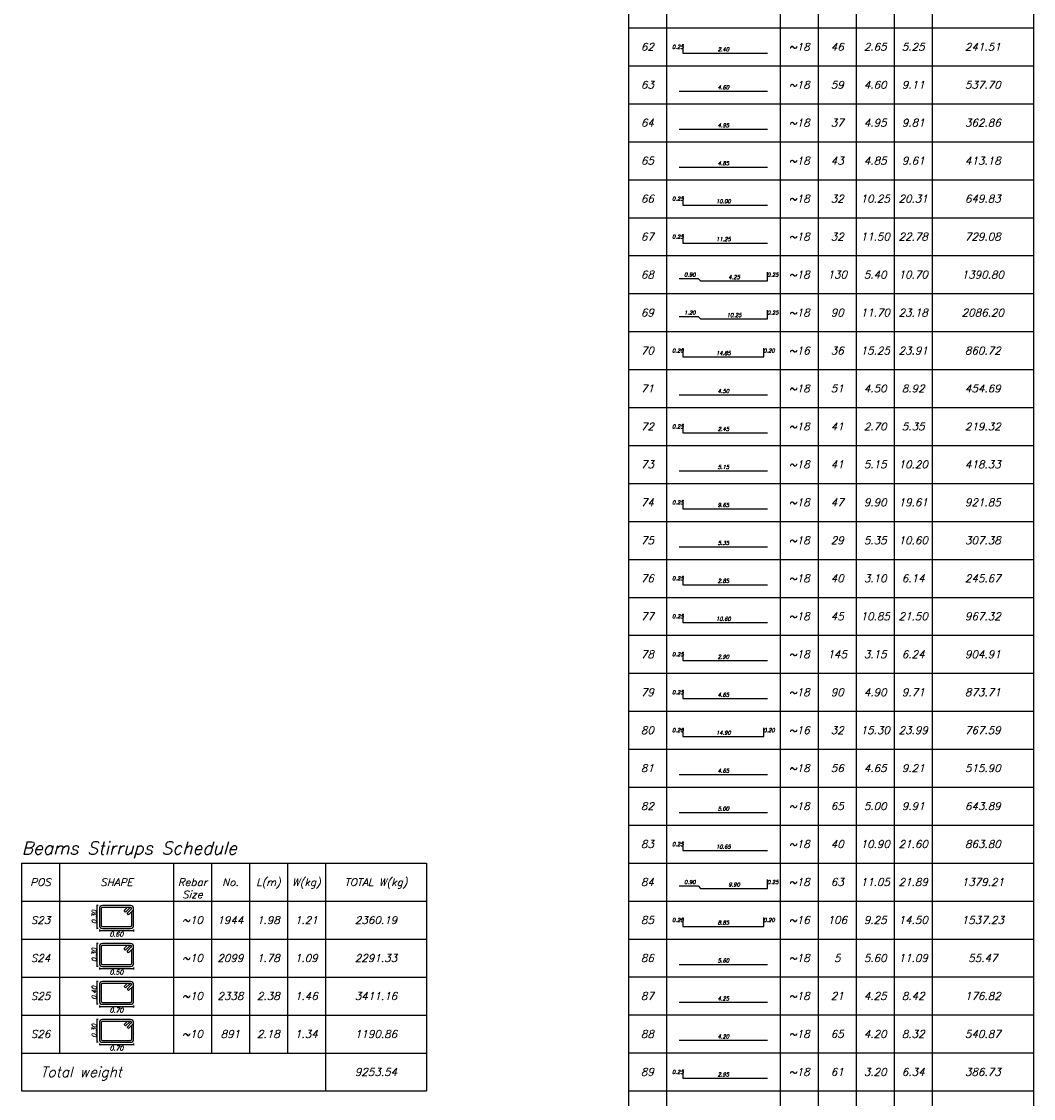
# Model space of a CAD drawing. Header units: inches. Extents: x 826 to 1034, y 702 to 834.
# Tile 83 of 93: x 1001 to 1010, y 783 to 792. Entities that reach past the tile are written whole.
import ezdxf
from ezdxf.enums import TextEntityAlignment as Align

# ---------------------------------------------------------------- set-up
doc = ezdxf.new("R2010")
doc.units = ezdxf.units.IN
doc.header["$MEASUREMENT"] = 0
doc.layers.add('SAZE_DRAWINGS', color=7, linetype='Continuous')
doc.styles.add('SAZE_STYLE', font='romansp.shx', dxfattribs={"oblique": 15})
doc.styles.add('SAZE_STYLE1', font='romant.shx', dxfattribs={"oblique": 15})

# ---------------------------------------------------------------- blocks, each defined once
blk = doc.blocks.new('SAZE-REC-TIE135')
at = {"layer": 'SAZE_DRAWINGS', "color": 2}
for p, q in [((-0.08, 0.55), (-0.13, 0.55)), ((-0.105, -0.05), (-0.105, 0.55)), ((-0.08, -0.05), (-0.13, -0.05)), ((-0.05, -0.08), (-0.05, -0.13)), ((-0.05, -0.105), (0.85, -0.105)), ((0.85, -0.08), (0.85, -0.13))]:
    blk.add_line(p, q, dxfattribs=at)
at = {"layer": 'SAZE_DRAWINGS', "color": 5}
blk.add_lwpolyline([(0.03, -0.05), (0.77, -0.05, 0.414214), (0.85, 0.03), (0.85, 0.47, 0.414214), (0.77, 0.55), (0.03, 0.55, 0.414214), (-0.05, 0.47), (-0.05, 0.03, 0.414214)], format="xyb", close=True, dxfattribs=at)
blk.add_lwpolyline([(0.8, 0.47, 0.414214), (0.77, 0.5), (0.03, 0.5, 0.414214), (0, 0.47), (0, 0.03, 0.414214), (0.03, 0), (0.77, 0, 0.414214), (0.8, 0.03), (0.8, 0.39)], format="xyb", dxfattribs=at)
for points in [[(0.75, 0.49), (0.64, 0.38), (0.6, 0.42), (0.68, 0.5)], [(0.85, 0.44), (0.72, 0.31), (0.68, 0.35), (0.79, 0.46)]]:
    blk.add_lwpolyline(points, dxfattribs=at)
blk.add_arc((0.77, 0.475), 0.025, 306.8699, 143.1301, dxfattribs=at)
at = {"layer": 'SAZE_DRAWINGS', "color": 3, "style": 'SAZE_STYLE', "oblique": 15}
blk.add_attdef('B', text='', height=0.12, rotation=90, dxfattribs=at).set_placement((-0.125, 0.25), align=Align.CENTER)
blk.add_attdef('A', text='', height=0.12, dxfattribs=at).set_placement((0.4, -0.205), align=Align.MIDDLE)

msp = doc.modelspace()

# ---------------------------------------------------------------- linework, layer by layer
at = {"layer": 'SAZE_DRAWINGS', "color": 6}
for points in [[(1006.3387, 792.6124), (1006.3387, 792.292)], [(1009.7563, 792.6124), (1009.7563, 792.292)], [(1006.3387, 792.292), (1006.3387, 791.9716)], [(1009.7563, 792.292), (1009.7563, 791.9716)], [(1006.3387, 791.9716), (1006.3387, 791.6512)], [(1009.7563, 791.9716), (1009.7563, 791.6512)], [(1006.3387, 791.6512), (1006.3387, 791.3308)], [(1009.7563, 791.6512), (1009.7563, 791.3308)], [(1006.3387, 791.3308), (1006.3387, 791.0104)], [(1009.7563, 791.3308), (1009.7563, 791.0104)], [(1006.3387, 791.0104), (1006.3387, 790.69)], [(1009.7563, 791.0104), (1009.7563, 790.69)], [(1006.3387, 790.69), (1006.3387, 790.3696)], [(1009.7563, 790.69), (1009.7563, 790.3696)], [(1006.3387, 790.3696), (1006.3387, 790.0492)], [(1009.7563, 790.3696), (1009.7563, 790.0492)], [(1006.3387, 790.0492), (1006.3387, 789.7288)], [(1009.7563, 790.0492), (1009.7563, 789.7288)], [(1006.3387, 789.7288), (1006.3387, 789.4084)], [(1009.7563, 789.7288), (1009.7563, 789.4084)], [(1006.3387, 789.4084), (1006.3387, 789.088)], [(1009.7563, 789.4084), (1009.7563, 789.088)], [(1006.3387, 789.088), (1006.3387, 788.7676)], [(1009.7563, 789.088), (1009.7563, 788.7676)], [(1006.3387, 788.7676), (1006.3387, 788.4472)], [(1009.7563, 788.7676), (1009.7563, 788.4472)], [(1006.3387, 788.4472), (1006.3387, 788.1268)], [(1009.7563, 788.4472), (1009.7563, 788.1268)], [(1006.3387, 788.1268), (1006.3387, 787.8064)], [(1009.7563, 788.1268), (1009.7563, 787.8064)], [(1006.3387, 787.8064), (1006.3387, 787.486)], [(1009.7563, 787.8064), (1009.7563, 787.486)], [(1006.3387, 787.486), (1006.3387, 787.1656)], [(1009.7563, 787.486), (1009.7563, 787.1656)], [(1006.3387, 787.1656), (1006.3387, 786.8452)], [(1009.7563, 787.1656), (1009.7563, 786.8452)], [(1006.3387, 786.8452), (1006.3387, 786.5247)], [(1009.7563, 786.8452), (1009.7563, 786.5247)], [(1006.3387, 786.5247), (1006.3387, 786.2043)], [(1009.7563, 786.5247), (1009.7563, 786.2043)], [(1006.3387, 786.2043), (1006.3387, 785.8839)], [(1009.7563, 786.2043), (1009.7563, 785.8839)], [(1006.3387, 785.8839), (1006.3387, 785.5635)], [(1009.7563, 785.8839), (1009.7563, 785.5635)], [(1006.3387, 785.5635), (1006.3387, 785.2431)], [(1009.7563, 785.5635), (1009.7563, 785.2431)], [(1001.2182, 785.2422), (1004.6359, 785.2422)], [(1001.2182, 785.2422), (1001.2182, 784.9218)], [(1004.6359, 785.2422), (1004.6359, 784.9218)], [(1006.3387, 785.2431), (1006.3387, 784.9227)], [(1009.7563, 785.2431), (1009.7563, 784.9227)], [(1001.2182, 784.9218), (1004.6359, 784.9218)], [(1001.2182, 784.9218), (1001.2182, 784.6014)], [(1004.6359, 784.9218), (1004.6359, 784.6014)], [(1006.3387, 784.9227), (1006.3387, 784.6023)], [(1009.7563, 784.9227), (1009.7563, 784.6023)], [(1001.2182, 784.6014), (1001.2182, 784.281)], [(1004.6359, 784.6014), (1004.6359, 784.281)], [(1006.3387, 784.6023), (1006.3387, 784.2819)], [(1009.7563, 784.6023), (1009.7563, 784.2819)], [(1001.2182, 784.281), (1001.2182, 783.9606)], [(1004.6359, 784.281), (1004.6359, 783.9606)], [(1006.3387, 784.2819), (1006.3387, 783.9615)], [(1009.7563, 784.2819), (1009.7563, 783.9615)], [(1001.2182, 783.9606), (1001.2182, 783.6402)], [(1004.6359, 783.9606), (1004.6359, 783.6402)], [(1006.3387, 783.9615), (1006.3387, 783.6411)], [(1009.7563, 783.9615), (1009.7563, 783.6411)], [(1001.2182, 783.6402), (1001.2182, 783.3198)], [(1004.6359, 783.6402), (1004.6359, 783.3198)], [(1006.3387, 783.6411), (1006.3387, 783.3207)], [(1009.7563, 783.6411), (1009.7563, 783.3207)], [(1001.2182, 783.3198), (1004.6359, 783.3198)], [(1006.3387, 783.3207), (1006.3387, 783.0003)], [(1009.7563, 783.3207), (1009.7563, 783.0003)]]:
    msp.add_lwpolyline(points, dxfattribs=at)
at = {"layer": 'SAZE_DRAWINGS', "color": 2}
for points in [[(1006.6591, 792.6124), (1006.6591, 792.292)], [(1007.6203, 792.6124), (1007.6203, 792.292)], [(1007.9407, 792.6124), (1007.9407, 792.292)], [(1008.2611, 792.6124), (1008.2611, 792.292)], [(1008.5815, 792.6124), (1008.5815, 792.292)], [(1008.9019, 792.6124), (1008.9019, 792.292)], [(1006.6591, 792.292), (1006.6591, 791.9716)], [(1007.6203, 792.292), (1007.6203, 791.9716)], [(1007.9407, 792.292), (1007.9407, 791.9716)], [(1008.2611, 792.292), (1008.2611, 791.9716)], [(1008.5815, 792.292), (1008.5815, 791.9716)], [(1008.9019, 792.292), (1008.9019, 791.9716)], [(1006.6591, 791.9716), (1006.6591, 791.6512)], [(1007.6203, 791.9716), (1007.6203, 791.6512)], [(1007.9407, 791.9716), (1007.9407, 791.6512)], [(1008.2611, 791.9716), (1008.2611, 791.6512)], [(1008.5815, 791.9716), (1008.5815, 791.6512)], [(1008.9019, 791.9716), (1008.9019, 791.6512)], [(1006.6591, 791.6512), (1006.6591, 791.3308)], [(1007.6203, 791.6512), (1007.6203, 791.3308)], [(1007.9407, 791.6512), (1007.9407, 791.3308)], [(1008.2611, 791.6512), (1008.2611, 791.3308)], [(1008.5815, 791.6512), (1008.5815, 791.3308)], [(1008.9019, 791.6512), (1008.9019, 791.3308)], [(1006.6591, 791.3308), (1006.6591, 791.0104)], [(1007.6203, 791.3308), (1007.6203, 791.0104)], [(1007.9407, 791.3308), (1007.9407, 791.0104)], [(1008.2611, 791.3308), (1008.2611, 791.0104)], [(1008.5815, 791.3308), (1008.5815, 791.0104)], [(1008.9019, 791.3308), (1008.9019, 791.0104)], [(1006.6591, 791.0104), (1006.6591, 790.69)], [(1007.6203, 791.0104), (1007.6203, 790.69)], [(1007.9407, 791.0104), (1007.9407, 790.69)], [(1008.2611, 791.0104), (1008.2611, 790.69)], [(1008.5815, 791.0104), (1008.5815, 790.69)], [(1008.9019, 791.0104), (1008.9019, 790.69)], [(1006.6591, 790.69), (1006.6591, 790.3696)], [(1007.6203, 790.69), (1007.6203, 790.3696)], [(1007.9407, 790.69), (1007.9407, 790.3696)], [(1008.2611, 790.69), (1008.2611, 790.3696)], [(1008.5815, 790.69), (1008.5815, 790.3696)], [(1008.9019, 790.69), (1008.9019, 790.3696)], [(1006.6591, 790.3696), (1006.6591, 790.0492)], [(1007.6203, 790.3696), (1007.6203, 790.0492)], [(1007.9407, 790.3696), (1007.9407, 790.0492)], [(1008.2611, 790.3696), (1008.2611, 790.0492)], [(1008.5815, 790.3696), (1008.5815, 790.0492)], [(1008.9019, 790.3696), (1008.9019, 790.0492)], [(1006.6591, 790.0492), (1006.6591, 789.7288)], [(1007.6203, 790.0492), (1007.6203, 789.7288)], [(1007.9407, 790.0492), (1007.9407, 789.7288)], [(1008.2611, 790.0492), (1008.2611, 789.7288)], [(1008.5815, 790.0492), (1008.5815, 789.7288)], [(1008.9019, 790.0492), (1008.9019, 789.7288)], [(1006.6591, 789.7288), (1006.6591, 789.4084)], [(1007.6203, 789.7288), (1007.6203, 789.4084)], [(1007.9407, 789.7288), (1007.9407, 789.4084)], [(1008.2611, 789.7288), (1008.2611, 789.4084)], [(1008.5815, 789.7288), (1008.5815, 789.4084)], [(1008.9019, 789.7288), (1008.9019, 789.4084)], [(1006.6591, 789.4084), (1006.6591, 789.088)], [(1007.6203, 789.4084), (1007.6203, 789.088)], [(1007.9407, 789.4084), (1007.9407, 789.088)], [(1008.2611, 789.4084), (1008.2611, 789.088)], [(1008.5815, 789.4084), (1008.5815, 789.088)], [(1008.9019, 789.4084), (1008.9019, 789.088)], [(1006.6591, 789.088), (1006.6591, 788.7676)], [(1007.6203, 789.088), (1007.6203, 788.7676)], [(1007.9407, 789.088), (1007.9407, 788.7676)], [(1008.2611, 789.088), (1008.2611, 788.7676)], [(1008.5815, 789.088), (1008.5815, 788.7676)], [(1008.9019, 789.088), (1008.9019, 788.7676)], [(1006.6591, 788.7676), (1006.6591, 788.4472)], [(1007.6203, 788.7676), (1007.6203, 788.4472)], [(1007.9407, 788.7676), (1007.9407, 788.4472)], [(1008.2611, 788.7676), (1008.2611, 788.4472)], [(1008.5815, 788.7676), (1008.5815, 788.4472)], [(1008.9019, 788.7676), (1008.9019, 788.4472)], [(1006.6591, 788.4472), (1006.6591, 788.1268)], [(1007.6203, 788.4472), (1007.6203, 788.1268)], [(1007.9407, 788.4472), (1007.9407, 788.1268)], [(1008.2611, 788.4472), (1008.2611, 788.1268)], [(1008.5815, 788.4472), (1008.5815, 788.1268)], [(1008.9019, 788.4472), (1008.9019, 788.1268)], [(1006.6591, 788.1268), (1006.6591, 787.8064)], [(1007.6203, 788.1268), (1007.6203, 787.8064)], [(1007.9407, 788.1268), (1007.9407, 787.8064)], [(1008.2611, 788.1268), (1008.2611, 787.8064)], [(1008.5815, 788.1268), (1008.5815, 787.8064)], [(1008.9019, 788.1268), (1008.9019, 787.8064)], [(1006.6591, 787.8064), (1006.6591, 787.486)], [(1007.6203, 787.8064), (1007.6203, 787.486)], [(1007.9407, 787.8064), (1007.9407, 787.486)], [(1008.2611, 787.8064), (1008.2611, 787.486)], [(1008.5815, 787.8064), (1008.5815, 787.486)], [(1008.9019, 787.8064), (1008.9019, 787.486)], [(1006.6591, 787.486), (1006.6591, 787.1656)], [(1007.6203, 787.486), (1007.6203, 787.1656)], [(1007.9407, 787.486), (1007.9407, 787.1656)], [(1008.2611, 787.486), (1008.2611, 787.1656)], [(1008.5815, 787.486), (1008.5815, 787.1656)], [(1008.9019, 787.486), (1008.9019, 787.1656)], [(1006.6591, 787.1656), (1006.6591, 786.8452)], [(1007.6203, 787.1656), (1007.6203, 786.8452)], [(1007.9407, 787.1656), (1007.9407, 786.8452)], [(1008.2611, 787.1656), (1008.2611, 786.8452)], [(1008.5815, 787.1656), (1008.5815, 786.8452)], [(1008.9019, 787.1656), (1008.9019, 786.8452)], [(1006.6591, 786.8452), (1006.6591, 786.5247)], [(1007.6203, 786.8452), (1007.6203, 786.5247)], [(1007.9407, 786.8452), (1007.9407, 786.5247)], [(1008.2611, 786.8452), (1008.2611, 786.5247)], [(1008.5815, 786.8452), (1008.5815, 786.5247)], [(1008.9019, 786.8452), (1008.9019, 786.5247)], [(1006.6591, 786.5247), (1006.6591, 786.2043)], [(1007.6203, 786.5247), (1007.6203, 786.2043)], [(1007.9407, 786.5247), (1007.9407, 786.2043)], [(1008.2611, 786.5247), (1008.2611, 786.2043)], [(1008.5815, 786.5247), (1008.5815, 786.2043)], [(1008.9019, 786.5247), (1008.9019, 786.2043)], [(1006.6591, 786.2043), (1006.6591, 785.8839)], [(1007.6203, 786.2043), (1007.6203, 785.8839)], [(1007.9407, 786.2043), (1007.9407, 785.8839)], [(1008.2611, 786.2043), (1008.2611, 785.8839)], [(1008.5815, 786.2043), (1008.5815, 785.8839)], [(1008.9019, 786.2043), (1008.9019, 785.8839)], [(1006.6591, 785.8839), (1006.6591, 785.5635)], [(1007.6203, 785.8839), (1007.6203, 785.5635)], [(1007.9407, 785.8839), (1007.9407, 785.5635)], [(1008.2611, 785.8839), (1008.2611, 785.5635)], [(1008.5815, 785.8839), (1008.5815, 785.5635)], [(1008.9019, 785.8839), (1008.9019, 785.5635)], [(1006.6591, 785.5635), (1006.6591, 785.2431)], [(1007.6203, 785.5635), (1007.6203, 785.2431)], [(1007.9407, 785.5635), (1007.9407, 785.2431)], [(1008.2611, 785.5635), (1008.2611, 785.2431)], [(1008.5815, 785.5635), (1008.5815, 785.2431)], [(1008.9019, 785.5635), (1008.9019, 785.2431)], [(1001.5386, 785.2422), (1001.5386, 784.9218)], [(1002.4998, 785.2422), (1002.4998, 784.9218)], [(1002.8202, 785.2422), (1002.8202, 784.9218)], [(1003.1407, 785.2422), (1003.1407, 784.9218)], [(1003.4611, 785.2422), (1003.4611, 784.9218)], [(1003.7815, 785.2422), (1003.7815, 784.9218)], [(1006.6591, 785.2431), (1006.6591, 784.9227)], [(1007.6203, 785.2431), (1007.6203, 784.9227)], [(1007.9407, 785.2431), (1007.9407, 784.9227)], [(1008.2611, 785.2431), (1008.2611, 784.9227)], [(1008.5815, 785.2431), (1008.5815, 784.9227)], [(1008.9019, 785.2431), (1008.9019, 784.9227)], [(1001.5386, 784.9218), (1001.5386, 784.6014)], [(1002.4998, 784.9218), (1002.4998, 784.6014)], [(1002.8202, 784.9218), (1002.8202, 784.6014)], [(1003.1407, 784.9218), (1003.1407, 784.6014)], [(1003.4611, 784.9218), (1003.4611, 784.6014)], [(1003.7815, 784.9218), (1003.7815, 784.6014)], [(1006.6591, 784.9227), (1006.6591, 784.6023)], [(1007.6203, 784.9227), (1007.6203, 784.6023)], [(1007.9407, 784.9227), (1007.9407, 784.6023)], [(1008.2611, 784.9227), (1008.2611, 784.6023)], [(1008.5815, 784.9227), (1008.5815, 784.6023)], [(1008.9019, 784.9227), (1008.9019, 784.6023)], [(1001.5386, 784.6014), (1001.5386, 784.281)], [(1002.4998, 784.6014), (1002.4998, 784.281)], [(1002.8202, 784.6014), (1002.8202, 784.281)], [(1003.1407, 784.6014), (1003.1407, 784.281)], [(1003.4611, 784.6014), (1003.4611, 784.281)], [(1003.7815, 784.6014), (1003.7815, 784.281)], [(1006.6591, 784.6023), (1006.6591, 784.2819)], [(1007.6203, 784.6023), (1007.6203, 784.2819)], [(1007.9407, 784.6023), (1007.9407, 784.2819)], [(1008.2611, 784.6023), (1008.2611, 784.2819)], [(1008.5815, 784.6023), (1008.5815, 784.2819)], [(1008.9019, 784.6023), (1008.9019, 784.2819)], [(1001.5386, 784.281), (1001.5386, 783.9606)], [(1002.4998, 784.281), (1002.4998, 783.9606)], [(1002.8202, 784.281), (1002.8202, 783.9606)], [(1003.1407, 784.281), (1003.1407, 783.9606)], [(1003.4611, 784.281), (1003.4611, 783.9606)], [(1003.7815, 784.281), (1003.7815, 783.9606)], [(1006.6591, 784.2819), (1006.6591, 783.9615)], [(1007.6203, 784.2819), (1007.6203, 783.9615)], [(1007.9407, 784.2819), (1007.9407, 783.9615)], [(1008.2611, 784.2819), (1008.2611, 783.9615)], [(1008.5815, 784.2819), (1008.5815, 783.9615)], [(1008.9019, 784.2819), (1008.9019, 783.9615)], [(1001.5386, 783.9606), (1001.5386, 783.6402)], [(1002.4998, 783.9606), (1002.4998, 783.6402)], [(1002.8202, 783.9606), (1002.8202, 783.6402)], [(1003.1407, 783.9606), (1003.1407, 783.6402)], [(1003.4611, 783.9606), (1003.4611, 783.6402)], [(1003.7815, 783.9606), (1003.7815, 783.6402)], [(1006.6591, 783.9615), (1006.6591, 783.6411)], [(1007.6203, 783.9615), (1007.6203, 783.6411)], [(1007.9407, 783.9615), (1007.9407, 783.6411)], [(1008.2611, 783.9615), (1008.2611, 783.6411)], [(1008.5815, 783.9615), (1008.5815, 783.6411)], [(1008.9019, 783.9615), (1008.9019, 783.6411)], [(1003.7815, 783.6402), (1003.7815, 783.3198)], [(1006.6591, 783.6411), (1006.6591, 783.3207)], [(1007.6203, 783.6411), (1007.6203, 783.3207)], [(1007.9407, 783.6411), (1007.9407, 783.3207)], [(1008.2611, 783.6411), (1008.2611, 783.3207)], [(1008.5815, 783.6411), (1008.5815, 783.3207)], [(1008.9019, 783.6411), (1008.9019, 783.3207)], [(1006.6591, 783.3207), (1006.6591, 783.0003)], [(1007.6203, 783.3207), (1007.6203, 783.0003)], [(1007.9407, 783.3207), (1007.9407, 783.0003)], [(1008.2611, 783.3207), (1008.2611, 783.0003)], [(1008.5815, 783.3207), (1008.5815, 783.0003)], [(1008.9019, 783.3207), (1008.9019, 783.0003)]]:
    msp.add_lwpolyline(points, dxfattribs=at)
at = {"layer": 'SAZE_DRAWINGS', "color": 4}
for points in [[(1006.3387, 792.292), (1009.7563, 792.292)], [(1006.3387, 791.9716), (1009.7563, 791.9716)], [(1006.3387, 791.6512), (1009.7563, 791.6512)], [(1006.3387, 791.3308), (1009.7563, 791.3308)], [(1006.3387, 791.0104), (1009.7563, 791.0104)], [(1006.3387, 790.69), (1009.7563, 790.69)], [(1006.3387, 790.3696), (1009.7563, 790.3696)], [(1006.3387, 790.0492), (1009.7563, 790.0492)], [(1006.3387, 789.7288), (1009.7563, 789.7288)], [(1006.3387, 789.4084), (1009.7563, 789.4084)], [(1006.3387, 789.088), (1009.7563, 789.088)], [(1006.3387, 788.7676), (1009.7563, 788.7676)], [(1006.3387, 788.4472), (1009.7563, 788.4472)], [(1006.3387, 788.1268), (1009.7563, 788.1268)], [(1006.3387, 787.8064), (1009.7563, 787.8064)], [(1006.3387, 787.486), (1009.7563, 787.486)], [(1006.3387, 787.1656), (1009.7563, 787.1656)], [(1006.3387, 786.8452), (1009.7563, 786.8452)], [(1006.3387, 786.5247), (1009.7563, 786.5247)], [(1006.3387, 786.2043), (1009.7563, 786.2043)], [(1006.3387, 785.8839), (1009.7563, 785.8839)], [(1006.3387, 785.5635), (1009.7563, 785.5635)], [(1006.3387, 785.2431), (1009.7563, 785.2431)], [(1006.3387, 784.9227), (1009.7563, 784.9227)], [(1001.2182, 784.6014), (1004.6359, 784.6014)], [(1006.3387, 784.6023), (1009.7563, 784.6023)], [(1001.2182, 784.281), (1004.6359, 784.281)], [(1006.3387, 784.2819), (1009.7563, 784.2819)], [(1001.2182, 783.9606), (1004.6359, 783.9606)], [(1006.3387, 783.9615), (1009.7563, 783.9615)], [(1001.2182, 783.6402), (1004.6359, 783.6402)], [(1006.3387, 783.6411), (1009.7563, 783.6411)], [(1006.3387, 783.3207), (1009.7563, 783.3207)]]:
    msp.add_lwpolyline(points, dxfattribs=at)
at = {"layer": 'SAZE_DRAWINGS', "color": 5}
for points in [[(1006.7979, 792.1532), (1006.7979, 792.0784), (1007.5135, 792.0784)], [(1006.7659, 791.758), (1007.5135, 791.758)], [(1006.7659, 791.4376), (1007.5135, 791.4376)], [(1006.7659, 791.1172), (1007.5135, 791.1172)], [(1006.7979, 790.8716), (1006.7979, 790.7968), (1007.5135, 790.7968)], [(1006.7979, 790.5512), (1006.7979, 790.4764), (1007.5135, 790.4764)], [(1006.7659, 790.1774), (1006.9261, 790.1774), (1006.9474, 790.156), (1007.5135, 790.156), (1007.5135, 790.2308)], [(1006.7659, 789.857), (1006.9261, 789.857), (1006.9474, 789.8356), (1007.5135, 789.8356), (1007.5135, 789.9104)], [(1006.7979, 789.59), (1006.7979, 789.5152), (1007.4814, 789.5152), (1007.4814, 789.59)], [(1006.7659, 789.1948), (1007.5135, 789.1948)], [(1006.7979, 788.9491), (1006.7979, 788.8744), (1007.5135, 788.8744)], [(1006.7659, 788.554), (1007.5135, 788.554)], [(1006.7979, 788.3083), (1006.7979, 788.2336), (1007.5135, 788.2336)], [(1006.7659, 787.9132), (1007.5135, 787.9132)], [(1006.7979, 787.6675), (1006.7979, 787.5928), (1007.5135, 787.5928)], [(1006.7979, 787.3471), (1006.7979, 787.2724), (1007.5135, 787.2724)], [(1006.7979, 787.0267), (1006.7979, 786.952), (1007.5135, 786.952)], [(1006.7979, 786.7063), (1006.7979, 786.6316), (1007.5135, 786.6316)], [(1006.7979, 786.3859), (1006.7979, 786.3111), (1007.4814, 786.3111), (1007.4814, 786.3859)], [(1006.7659, 785.9907), (1007.5135, 785.9907)], [(1006.7659, 785.6703), (1007.5135, 785.6703)], [(1006.7979, 785.4247), (1006.7979, 785.3499), (1007.5135, 785.3499)], [(1006.7659, 785.0509), (1006.9261, 785.0509), (1006.9474, 785.0295), (1007.5135, 785.0295), (1007.5135, 785.1043)], [(1006.7979, 784.7839), (1006.7979, 784.7091), (1007.4814, 784.7091), (1007.4814, 784.7839)], [(1006.7659, 784.3887), (1007.5135, 784.3887)], [(1006.7659, 784.0683), (1007.5135, 784.0683)], [(1006.7659, 783.7479), (1007.5135, 783.7479)], [(1006.7979, 783.5023), (1006.7979, 783.4275), (1007.5135, 783.4275)]]:
    msp.add_lwpolyline(points, dxfattribs=at)

# ---------------------------------------------------------------- block references
at = {"layer": 'SAZE_DRAWINGS', "color": 5, "xscale": 0.320404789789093, "yscale": 0.320404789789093, "zscale": 0.320404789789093}
for p, values in [((1001.8911, 784.7082), {'A': '0.60', 'B': '0.30'}), ((1001.8911, 784.3878), {'A': '0.50', 'B': '0.30'}), ((1001.8911, 784.0674), {'A': '0.70', 'B': '0.40'}), ((1001.8911, 783.747), {'A': '0.70', 'B': '0.30'})]:
    msp.add_blockref('SAZE-REC-TIE135', p, dxfattribs=at).add_auto_attribs(values)

# ---------------------------------------------------------------- texts
at = {"layer": 'SAZE_DRAWINGS', "color": 3, "oblique": 15}
for s, height, style, p in [('62', 0.06408, 'SAZE_STYLE', (1006.4989, 792.1318)), ('0.25', 0.03204, 'SAZE_STYLE', (1006.7552, 792.1318)), ('2.40', 0.03204, 'SAZE_STYLE', (1007.1397, 792.1105)), ('~18', 0.06408, 'SAZE_STYLE', (1007.7805, 792.1318)), ('46', 0.06408, 'SAZE_STYLE', (1008.1009, 792.1318)), ('2.65', 0.06408, 'SAZE_STYLE', (1008.4213, 792.1318)), ('5.25', 0.06408, 'SAZE_STYLE', (1008.7417, 792.1318)), ('241.51', 0.06408, 'SAZE_STYLE', (1009.3291, 792.1318)), ('63', 0.06408, 'SAZE_STYLE', (1006.4989, 791.8114)), ('~18', 0.06408, 'SAZE_STYLE', (1007.7805, 791.8114)), ('59', 0.06408, 'SAZE_STYLE', (1008.1009, 791.8114)), ('4.60', 0.06408, 'SAZE_STYLE', (1008.4213, 791.8114)), ('9.11', 0.06408, 'SAZE_STYLE', (1008.7417, 791.8114)), ('537.70', 0.06408, 'SAZE_STYLE', (1009.3291, 791.8114)), ('4.60', 0.03204, 'SAZE_STYLE', (1007.1397, 791.7901)), ('64', 0.06408, 'SAZE_STYLE', (1006.4989, 791.491)), ('4.95', 0.03204, 'SAZE_STYLE', (1007.1397, 791.4697)), ('~18', 0.06408, 'SAZE_STYLE', (1007.7805, 791.491)), ('37', 0.06408, 'SAZE_STYLE', (1008.1009, 791.491)), ('4.95', 0.06408, 'SAZE_STYLE', (1008.4213, 791.491)), ('9.81', 0.06408, 'SAZE_STYLE', (1008.7417, 791.491)), ('362.86', 0.06408, 'SAZE_STYLE', (1009.3291, 791.491)), ('65', 0.06408, 'SAZE_STYLE', (1006.4989, 791.1706)), ('~18', 0.06408, 'SAZE_STYLE', (1007.7805, 791.1706)), ('43', 0.06408, 'SAZE_STYLE', (1008.1009, 791.1706)), ('4.85', 0.06408, 'SAZE_STYLE', (1008.4213, 791.1706)), ('9.61', 0.06408, 'SAZE_STYLE', (1008.7417, 791.1706)), ('413.18', 0.06408, 'SAZE_STYLE', (1009.3291, 791.1706)), ('4.85', 0.03204, 'SAZE_STYLE', (1007.1397, 791.1493)), ('66', 0.06408, 'SAZE_STYLE', (1006.4989, 790.8502)), ('0.25', 0.03204, 'SAZE_STYLE', (1006.7552, 790.8502)), ('10.00', 0.03204, 'SAZE_STYLE', (1007.1397, 790.8289)), ('~18', 0.06408, 'SAZE_STYLE', (1007.7805, 790.8502)), ('32', 0.06408, 'SAZE_STYLE', (1008.1009, 790.8502)), ('10.25', 0.06408, 'SAZE_STYLE', (1008.4213, 790.8502)), ('20.31', 0.06408, 'SAZE_STYLE', (1008.7417, 790.8502)), ('649.83', 0.06408, 'SAZE_STYLE', (1009.3291, 790.8502)), ('67', 0.06408, 'SAZE_STYLE', (1006.4989, 790.5298)), ('0.25', 0.03204, 'SAZE_STYLE', (1006.7552, 790.5298)), ('~18', 0.06408, 'SAZE_STYLE', (1007.7805, 790.5298)), ('32', 0.06408, 'SAZE_STYLE', (1008.1009, 790.5298)), ('11.50', 0.06408, 'SAZE_STYLE', (1008.4213, 790.5298)), ('22.78', 0.06408, 'SAZE_STYLE', (1008.7417, 790.5298)), ('729.08', 0.06408, 'SAZE_STYLE', (1009.3291, 790.5298)), ('11.25', 0.03204, 'SAZE_STYLE', (1007.1397, 790.5084)), ('68', 0.06408, 'SAZE_STYLE', (1006.4989, 790.2094)), ('0.90', 0.03204, 'SAZE_STYLE', (1006.8566, 790.2094)), ('4.25', 0.03204, 'SAZE_STYLE', (1007.2305, 790.188)), ('0.25', 0.03204, 'SAZE_STYLE', (1007.5562, 790.2094)), ('~18', 0.06408, 'SAZE_STYLE', (1007.7805, 790.2094)), ('130', 0.06408, 'SAZE_STYLE', (1008.1009, 790.2094)), ('5.40', 0.06408, 'SAZE_STYLE', (1008.4213, 790.2094)), ('10.70', 0.06408, 'SAZE_STYLE', (1008.7417, 790.2094)), ('1390.80', 0.06408, 'SAZE_STYLE', (1009.3291, 790.2094)), ('69', 0.06408, 'SAZE_STYLE', (1006.4989, 789.889)), ('1.20', 0.03204, 'SAZE_STYLE', (1006.8566, 789.889)), ('0.25', 0.03204, 'SAZE_STYLE', (1007.5562, 789.889)), ('~18', 0.06408, 'SAZE_STYLE', (1007.7805, 789.889)), ('90', 0.06408, 'SAZE_STYLE', (1008.1009, 789.889)), ('11.70', 0.06408, 'SAZE_STYLE', (1008.4213, 789.889)), ('23.18', 0.06408, 'SAZE_STYLE', (1008.7417, 789.889)), ('2086.20', 0.06408, 'SAZE_STYLE', (1009.3291, 789.889)), ('10.25', 0.03204, 'SAZE_STYLE', (1007.2305, 789.8676)), ('70', 0.06408, 'SAZE_STYLE', (1006.4989, 789.5686)), ('0.20', 0.03204, 'SAZE_STYLE', (1006.7552, 789.5686)), ('14.85', 0.03204, 'SAZE_STYLE', (1007.1397, 789.5472)), ('0.20', 0.03204, 'SAZE_STYLE', (1007.5242, 789.5686)), ('~16', 0.06408, 'SAZE_STYLE', (1007.7805, 789.5686)), ('36', 0.06408, 'SAZE_STYLE', (1008.1009, 789.5686)), ('15.25', 0.06408, 'SAZE_STYLE', (1008.4213, 789.5686)), ('23.91', 0.06408, 'SAZE_STYLE', (1008.7417, 789.5686)), ('860.72', 0.06408, 'SAZE_STYLE', (1009.3291, 789.5686)), ('71', 0.06408, 'SAZE_STYLE', (1006.4989, 789.2482)), ('~18', 0.06408, 'SAZE_STYLE', (1007.7805, 789.2482)), ('51', 0.06408, 'SAZE_STYLE', (1008.1009, 789.2482)), ('4.50', 0.06408, 'SAZE_STYLE', (1008.4213, 789.2482)), ('8.92', 0.06408, 'SAZE_STYLE', (1008.7417, 789.2482)), ('454.69', 0.06408, 'SAZE_STYLE', (1009.3291, 789.2482)), ('4.50', 0.03204, 'SAZE_STYLE', (1007.1397, 789.2268)), ('72', 0.06408, 'SAZE_STYLE', (1006.4989, 788.9278)), ('0.25', 0.03204, 'SAZE_STYLE', (1006.7552, 788.9278)), ('2.45', 0.03204, 'SAZE_STYLE', (1007.1397, 788.9064)), ('~18', 0.06408, 'SAZE_STYLE', (1007.7805, 788.9278)), ('41', 0.06408, 'SAZE_STYLE', (1008.1009, 788.9278)), ('2.70', 0.06408, 'SAZE_STYLE', (1008.4213, 788.9278)), ('5.35', 0.06408, 'SAZE_STYLE', (1008.7417, 788.9278)), ('219.32', 0.06408, 'SAZE_STYLE', (1009.3291, 788.9278)), ('73', 0.06408, 'SAZE_STYLE', (1006.4989, 788.6074)), ('~18', 0.06408, 'SAZE_STYLE', (1007.7805, 788.6074)), ('41', 0.06408, 'SAZE_STYLE', (1008.1009, 788.6074)), ('5.15', 0.06408, 'SAZE_STYLE', (1008.4213, 788.6074)), ('10.20', 0.06408, 'SAZE_STYLE', (1008.7417, 788.6074)), ('418.33', 0.06408, 'SAZE_STYLE', (1009.3291, 788.6074)), ('5.15', 0.03204, 'SAZE_STYLE', (1007.1397, 788.586)), ('74', 0.06408, 'SAZE_STYLE', (1006.4989, 788.287)), ('0.25', 0.03204, 'SAZE_STYLE', (1006.7552, 788.287)), ('9.65', 0.03204, 'SAZE_STYLE', (1007.1397, 788.2656)), ('~18', 0.06408, 'SAZE_STYLE', (1007.7805, 788.287)), ('47', 0.06408, 'SAZE_STYLE', (1008.1009, 788.287)), ('9.90', 0.06408, 'SAZE_STYLE', (1008.4213, 788.287)), ('19.61', 0.06408, 'SAZE_STYLE', (1008.7417, 788.287)), ('921.85', 0.06408, 'SAZE_STYLE', (1009.3291, 788.287)), ('75', 0.06408, 'SAZE_STYLE', (1006.4989, 787.9666)), ('~18', 0.06408, 'SAZE_STYLE', (1007.7805, 787.9666)), ('29', 0.06408, 'SAZE_STYLE', (1008.1009, 787.9666)), ('5.35', 0.06408, 'SAZE_STYLE', (1008.4213, 787.9666)), ('10.60', 0.06408, 'SAZE_STYLE', (1008.7417, 787.9666)), ('307.38', 0.06408, 'SAZE_STYLE', (1009.3291, 787.9666)), ('5.35', 0.03204, 'SAZE_STYLE', (1007.1397, 787.9452)), ('76', 0.06408, 'SAZE_STYLE', (1006.4989, 787.6462)), ('0.25', 0.03204, 'SAZE_STYLE', (1006.7552, 787.6462)), ('2.85', 0.03204, 'SAZE_STYLE', (1007.1397, 787.6248)), ('~18', 0.06408, 'SAZE_STYLE', (1007.7805, 787.6462)), ('40', 0.06408, 'SAZE_STYLE', (1008.1009, 787.6462)), ('3.10', 0.06408, 'SAZE_STYLE', (1008.4213, 787.6462)), ('6.14', 0.06408, 'SAZE_STYLE', (1008.7417, 787.6462)), ('245.67', 0.06408, 'SAZE_STYLE', (1009.3291, 787.6462)), ('77', 0.06408, 'SAZE_STYLE', (1006.4989, 787.3258)), ('~18', 0.06408, 'SAZE_STYLE', (1007.7805, 787.3258)), ('45', 0.06408, 'SAZE_STYLE', (1008.1009, 787.3258)), ('10.85', 0.06408, 'SAZE_STYLE', (1008.4213, 787.3258)), ('21.50', 0.06408, 'SAZE_STYLE', (1008.7417, 787.3258)), ('967.32', 0.06408, 'SAZE_STYLE', (1009.3291, 787.3258)), ('0.25', 0.03204, 'SAZE_STYLE', (1006.7552, 787.3258)), ('10.60', 0.03204, 'SAZE_STYLE', (1007.1397, 787.3044)), ('78', 0.06408, 'SAZE_STYLE', (1006.4989, 787.0054)), ('0.25', 0.03204, 'SAZE_STYLE', (1006.7552, 787.0054)), ('2.90', 0.03204, 'SAZE_STYLE', (1007.1397, 786.984)), ('~18', 0.06408, 'SAZE_STYLE', (1007.7805, 787.0054)), ('145', 0.06408, 'SAZE_STYLE', (1008.1009, 787.0054)), ('3.15', 0.06408, 'SAZE_STYLE', (1008.4213, 787.0054)), ('6.24', 0.06408, 'SAZE_STYLE', (1008.7417, 787.0054)), ('904.91', 0.06408, 'SAZE_STYLE', (1009.3291, 787.0054)), ('79', 0.06408, 'SAZE_STYLE', (1006.4989, 786.685)), ('~18', 0.06408, 'SAZE_STYLE', (1007.7805, 786.685)), ('90', 0.06408, 'SAZE_STYLE', (1008.1009, 786.685)), ('4.90', 0.06408, 'SAZE_STYLE', (1008.4213, 786.685)), ('9.71', 0.06408, 'SAZE_STYLE', (1008.7417, 786.685)), ('873.71', 0.06408, 'SAZE_STYLE', (1009.3291, 786.685)), ('0.25', 0.03204, 'SAZE_STYLE', (1006.7552, 786.685)), ('4.65', 0.03204, 'SAZE_STYLE', (1007.1397, 786.6636)), ('80', 0.06408, 'SAZE_STYLE', (1006.4989, 786.3645)), ('0.20', 0.03204, 'SAZE_STYLE', (1006.7552, 786.3645)), ('14.90', 0.03204, 'SAZE_STYLE', (1007.1397, 786.3432)), ('0.20', 0.03204, 'SAZE_STYLE', (1007.5242, 786.3645)), ('~16', 0.06408, 'SAZE_STYLE', (1007.7805, 786.3645)), ('32', 0.06408, 'SAZE_STYLE', (1008.1009, 786.3645)), ('15.30', 0.06408, 'SAZE_STYLE', (1008.4213, 786.3645)), ('23.99', 0.06408, 'SAZE_STYLE', (1008.7417, 786.3645)), ('767.59', 0.06408, 'SAZE_STYLE', (1009.3291, 786.3645)), ('81', 0.06408, 'SAZE_STYLE', (1006.4989, 786.0441)), ('4.65', 0.03204, 'SAZE_STYLE', (1007.1397, 786.0228)), ('~18', 0.06408, 'SAZE_STYLE', (1007.7805, 786.0441)), ('56', 0.06408, 'SAZE_STYLE', (1008.1009, 786.0441)), ('4.65', 0.06408, 'SAZE_STYLE', (1008.4213, 786.0441)), ('9.21', 0.06408, 'SAZE_STYLE', (1008.7417, 786.0441)), ('515.90', 0.06408, 'SAZE_STYLE', (1009.3291, 786.0441)), ('82', 0.06408, 'SAZE_STYLE', (1006.4989, 785.7237)), ('5.00', 0.03204, 'SAZE_STYLE', (1007.1397, 785.7024)), ('~18', 0.06408, 'SAZE_STYLE', (1007.7805, 785.7237)), ('65', 0.06408, 'SAZE_STYLE', (1008.1009, 785.7237)), ('5.00', 0.06408, 'SAZE_STYLE', (1008.4213, 785.7237)), ('9.91', 0.06408, 'SAZE_STYLE', (1008.7417, 785.7237)), ('643.89', 0.06408, 'SAZE_STYLE', (1009.3291, 785.7237)), ('83', 0.06408, 'SAZE_STYLE', (1006.4989, 785.4033)), ('0.25', 0.03204, 'SAZE_STYLE', (1006.7552, 785.4033)), ('10.65', 0.03204, 'SAZE_STYLE', (1007.1397, 785.382)), ('~18', 0.06408, 'SAZE_STYLE', (1007.7805, 785.4033)), ('40', 0.06408, 'SAZE_STYLE', (1008.1009, 785.4033)), ('10.90', 0.06408, 'SAZE_STYLE', (1008.4213, 785.4033)), ('21.60', 0.06408, 'SAZE_STYLE', (1008.7417, 785.4033)), ('863.80', 0.06408, 'SAZE_STYLE', (1009.3291, 785.4033)), ('POS', 0.06408, 'SAZE_STYLE1', (1001.3784, 785.082)), ('SHAPE', 0.06408, 'SAZE_STYLE1', (1002.0192, 785.082)), ('Rebar', 0.06408, 'SAZE_STYLE1', (1002.66, 785.082)), ('No.', 0.06408, 'SAZE_STYLE1', (1002.9804, 785.082)), ('L(m)', 0.06408, 'SAZE_STYLE1', (1003.3009, 785.082)), ('W(kg)', 0.06408, 'SAZE_STYLE1', (1003.6213, 785.082)), ('TOTAL W(kg)', 0.064081, 'SAZE_STYLE1', (1004.2087, 785.082)), ('84', 0.06408, 'SAZE_STYLE', (1006.4989, 785.0829)), ('0.90', 0.03204, 'SAZE_STYLE', (1006.8566, 785.0829)), ('0.25', 0.03204, 'SAZE_STYLE', (1007.5562, 785.0829)), ('~18', 0.06408, 'SAZE_STYLE', (1007.7805, 785.0829)), ('63', 0.06408, 'SAZE_STYLE', (1008.1009, 785.0829)), ('11.05', 0.06408, 'SAZE_STYLE', (1008.4213, 785.0829)), ('21.89', 0.06408, 'SAZE_STYLE', (1008.7417, 785.0829)), ('1379.21', 0.06408, 'SAZE_STYLE', (1009.3291, 785.0829)), ('Size', 0.06408, 'SAZE_STYLE1', (1002.66, 784.9783)), ('9.90', 0.03204, 'SAZE_STYLE', (1007.2305, 785.0616)), ('S23', 0.06408, 'SAZE_STYLE', (1001.3784, 784.7616)), ('~10', 0.06408, 'SAZE_STYLE', (1002.66, 784.7616)), ('1944', 0.06408, 'SAZE_STYLE', (1002.9804, 784.7616)), ('1.98', 0.06408, 'SAZE_STYLE', (1003.3009, 784.7616)), ('1.21', 0.06408, 'SAZE_STYLE', (1003.6213, 784.7616)), ('2360.19', 0.06408, 'SAZE_STYLE', (1004.2087, 784.7616)), ('85', 0.06408, 'SAZE_STYLE', (1006.4989, 784.7625)), ('0.20', 0.03204, 'SAZE_STYLE', (1006.7552, 784.7625)), ('8.85', 0.03204, 'SAZE_STYLE', (1007.1397, 784.7412)), ('0.20', 0.03204, 'SAZE_STYLE', (1007.5242, 784.7625)), ('~16', 0.06408, 'SAZE_STYLE', (1007.7805, 784.7625)), ('106', 0.06408, 'SAZE_STYLE', (1008.1009, 784.7625)), ('9.25', 0.06408, 'SAZE_STYLE', (1008.4213, 784.7625)), ('14.50', 0.06408, 'SAZE_STYLE', (1008.7417, 784.7625)), ('1537.23', 0.06408, 'SAZE_STYLE', (1009.3291, 784.7625)), ('S24', 0.06408, 'SAZE_STYLE', (1001.3784, 784.4412)), ('~10', 0.06408, 'SAZE_STYLE', (1002.66, 784.4412)), ('2099', 0.06408, 'SAZE_STYLE', (1002.9804, 784.4412)), ('1.78', 0.06408, 'SAZE_STYLE', (1003.3009, 784.4412)), ('1.09', 0.06408, 'SAZE_STYLE', (1003.6213, 784.4412)), ('2291.33', 0.06408, 'SAZE_STYLE', (1004.2087, 784.4412)), ('86', 0.06408, 'SAZE_STYLE', (1006.4989, 784.4421)), ('~18', 0.06408, 'SAZE_STYLE', (1007.7805, 784.4421)), ('5', 0.0641, 'SAZE_STYLE', (1008.1009, 784.4421)), ('5.60', 0.06408, 'SAZE_STYLE', (1008.4213, 784.4421)), ('11.09', 0.06408, 'SAZE_STYLE', (1008.7417, 784.4421)), ('55.47', 0.06408, 'SAZE_STYLE', (1009.3291, 784.4421)), ('5.60', 0.03204, 'SAZE_STYLE', (1007.1397, 784.4208)), ('S25', 0.06408, 'SAZE_STYLE', (1001.3784, 784.1208)), ('~10', 0.06408, 'SAZE_STYLE', (1002.66, 784.1208)), ('2338', 0.06408, 'SAZE_STYLE', (1002.9804, 784.1208)), ('2.38', 0.06408, 'SAZE_STYLE', (1003.3009, 784.1208)), ('1.46', 0.06408, 'SAZE_STYLE', (1003.6213, 784.1208)), ('3411.16', 0.06408, 'SAZE_STYLE', (1004.2087, 784.1208)), ('87', 0.06408, 'SAZE_STYLE', (1006.4989, 784.1217)), ('4.25', 0.03204, 'SAZE_STYLE', (1007.1397, 784.1004)), ('~18', 0.06408, 'SAZE_STYLE', (1007.7805, 784.1217)), ('21', 0.06408, 'SAZE_STYLE', (1008.1009, 784.1217)), ('4.25', 0.06408, 'SAZE_STYLE', (1008.4213, 784.1217)), ('8.42', 0.06408, 'SAZE_STYLE', (1008.7417, 784.1217)), ('176.82', 0.06408, 'SAZE_STYLE', (1009.3291, 784.1217)), ('S26', 0.06408, 'SAZE_STYLE', (1001.3784, 783.8004)), ('~10', 0.06408, 'SAZE_STYLE', (1002.66, 783.8004)), ('891', 0.06408, 'SAZE_STYLE', (1002.9804, 783.8004)), ('2.18', 0.06408, 'SAZE_STYLE', (1003.3009, 783.8004)), ('1.34', 0.06408, 'SAZE_STYLE', (1003.6213, 783.8004)), ('1190.86', 0.06408, 'SAZE_STYLE', (1004.2087, 783.8004)), ('88', 0.06408, 'SAZE_STYLE', (1006.4989, 783.8013)), ('~18', 0.06408, 'SAZE_STYLE', (1007.7805, 783.8013)), ('65', 0.06408, 'SAZE_STYLE', (1008.1009, 783.8013)), ('4.20', 0.06408, 'SAZE_STYLE', (1008.4213, 783.8013)), ('8.32', 0.06408, 'SAZE_STYLE', (1008.7417, 783.8013)), ('540.87', 0.06408, 'SAZE_STYLE', (1009.3291, 783.8013)), ('4.20', 0.03204, 'SAZE_STYLE', (1007.1397, 783.7799)), ('9253.54', 0.06408, 'SAZE_STYLE1', (1004.2087, 783.48)), ('89', 0.06408, 'SAZE_STYLE', (1006.4989, 783.4809)), ('0.25', 0.03204, 'SAZE_STYLE', (1006.7552, 783.4809)), ('2.95', 0.03204, 'SAZE_STYLE', (1007.1397, 783.4595)), ('~18', 0.06408, 'SAZE_STYLE', (1007.7805, 783.4809)), ('61', 0.06408, 'SAZE_STYLE', (1008.1009, 783.4809)), ('3.20', 0.06408, 'SAZE_STYLE', (1008.4213, 783.4809)), ('6.34', 0.06408, 'SAZE_STYLE', (1008.7417, 783.4809)), ('386.73', 0.06408, 'SAZE_STYLE', (1009.3291, 783.4809))]:
    msp.add_text(s, height=height, dxfattribs=dict(at, style=style)).set_placement(p, align=Align.MIDDLE_CENTER)
at = {"layer": 'SAZE_DRAWINGS', "color": 5, "style": 'SAZE_STYLE1', "oblique": 15}
msp.add_text('Beams Stirrups Schedule', height=0.106802, dxfattribs=at).set_placement((1001.2182, 785.2849), align=Align.BOTTOM_LEFT)
at = {"layer": 'SAZE_DRAWINGS', "color": 3, "style": 'SAZE_STYLE1', "oblique": 15}
msp.add_text('Total weight', height=0.085441, dxfattribs=at).set_placement((1001.3784, 783.48), align=Align.MIDDLE_LEFT)

doc.saveas('drawing.dxf')
